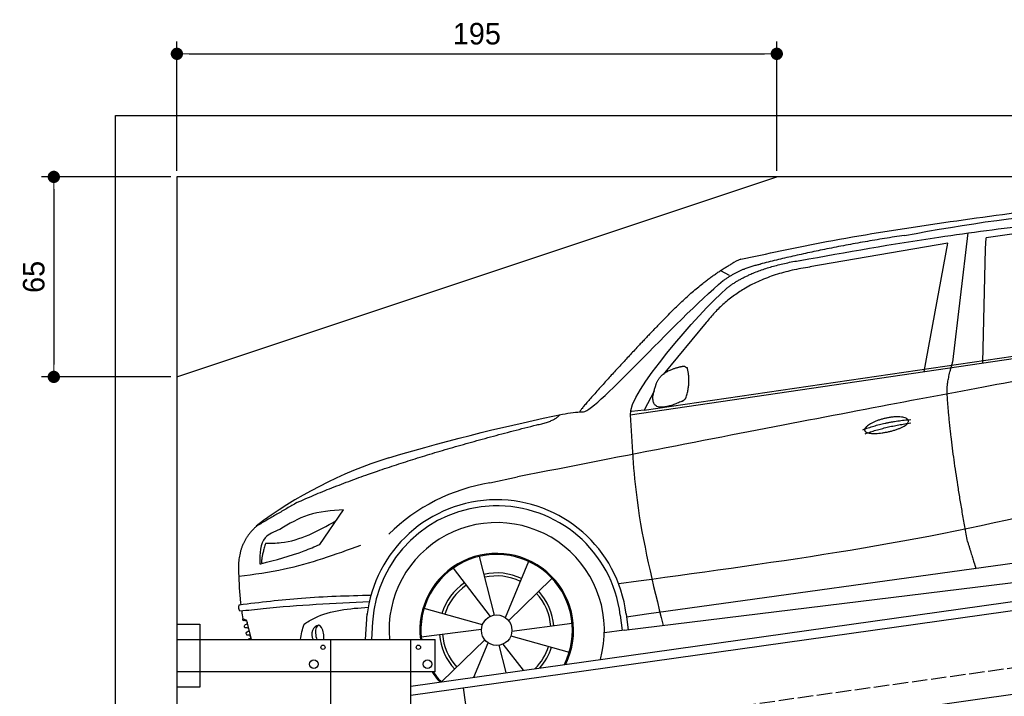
# Model space of a CAD drawing. Extents: x 13 to 6414, y -200 to 5951.
# Tile 4 of 6: x 13 to 3214, y 3752 to 5951. Entities that reach past the tile are written whole.
import ezdxf

# ---------------------------------------------------------------- set-up
doc = ezdxf.new("R2010")
doc.units = 0
doc.header["$LTSCALE"] = 10
doc.header["$MEASUREMENT"] = 0
doc.linetypes.add('GEN3', pattern=[6.25, 5, -1.25])
doc.layers.get('0').update_dxf_attribs({"linetype": 'CONTINUOUS'})
doc.layers.get('DEFPOINTS').update_dxf_attribs({"linetype": 'CONTINUOUS'})
doc.layers.add('3', color=6, linetype='GEN3')
doc.layers.add('CAR', color=1, linetype='CONTINUOUS')
doc.layers.add('AM_0', color=7, linetype='CONTINUOUS', lineweight=30)
doc.layers.add('AM_5', color=3, linetype='CONTINUOUS', lineweight=15)
doc.dimstyles.new('KLAUS_DXF', dxfattribs={"dimscale": 20, "dimtxt": 3.5, "dimasz": 2, "dimexe": 2, "dimexo": 1, "dimgap": 1.5, "dimtad": 1, "dimlfac": 0.1, "dimdsep": 46, "dimtxsty": 'Standard', "dimblk": 'DOT', "dimcen": 2, "dimclrd": 256, "dimclre": 256, "dimclrt": 2, "dimadec": 0, "dimazin": 0, "dimtfac": 1, "dimtmove": 2, "dimatfit": 3, "dimfxl": 1, "dimtolj": 1, "dimarcsym": 0})

# ---------------------------------------------------------------- blocks, each defined once
blk = doc.blocks.new('_DOT')
at = {"color": 0, "linetype": 'ByBlock'}
blk.add_line((-0.5, 0), (-1, 0), dxfattribs=at)
at = {"color": 0, "linetype": 'ByBlock', "const_width": 0.5}
blk.add_lwpolyline([(-0.25, 0, 1), (0.25, 0, 1)], format="xyb", close=True, dxfattribs=at)
blk = doc.blocks.new('*D6')
at = {"layer": 'AM_5', "lineweight": -2, "transparency": 16777216}
for p, q in [((524.1, 5460), (524.1, 5880)), ((2474.1, 5460), (2474.1, 5880)), ((564.1, 5840), (2434.1, 5840))]:
    blk.add_line(p, q, dxfattribs=at)
at = {"layer": 'DEFPOINTS', "color": 0, "transparency": 16777216}
for p in [(2474.1, 5840), (524.1, 5440), (2474.1, 5440)]:
    blk.add_point(p, dxfattribs=at)
at = {"layer": 'AM_5', "lineweight": -2, "transparency": 16777216, "xscale": 40, "yscale": 40, "zscale": 40, "rotation": 180}
blk.add_blockref('_DOT', (524.1, 5840), dxfattribs=at)
at = {"layer": 'AM_5', "lineweight": -2, "transparency": 16777216, "xscale": 40, "yscale": 40, "zscale": 40}
blk.add_blockref('_DOT', (2474.1, 5840), dxfattribs=at)
at = {"layer": 'AM_5', "color": 2, "transparency": 16777216, "insert": (1499.1, 5905), "char_height": 70, "attachment_point": 5}
blk.add_mtext('\\A1;195', dxfattribs=at)
blk = doc.blocks.new('*D8')
at = {"layer": 'AM_5', "lineweight": -2, "transparency": 16777216}
for p, q in [((504.1, 5440), (84.1, 5440)), ((124.1, 5400), (124.1, 4830)), ((504.1, 4790), (84.1, 4790))]:
    blk.add_line(p, q, dxfattribs=at)
at = {"layer": 'DEFPOINTS', "color": 0, "transparency": 16777216}
for p in [(524.1, 5440), (124.1, 4790), (524.1, 4790)]:
    blk.add_point(p, dxfattribs=at)
at = {"layer": 'AM_5', "lineweight": -2, "transparency": 16777216, "xscale": 40, "yscale": 40, "zscale": 40}
for p, rotation in [((124.1, 5440), 90), ((124.1, 4790), 270)]:
    blk.add_blockref('_DOT', p, dxfattribs=dict(at, rotation=rotation))
at = {"layer": 'AM_5', "color": 2, "transparency": 16777216, "insert": (59.1, 5115), "char_height": 70, "attachment_point": 5, "rotation": 90}
blk.add_mtext('\\A1;65', dxfattribs=at)
blk = doc.blocks.new('car_150_')
at = {"layer": 'CAR'}
for p, q in [((6796.4, 5203.8), (6750.1, 4783)), ((6853.7, 5152.6), (6855.4, 5188)), ((6731.9, 5170.4), (6283.3, 5089.2)), ((6657.9, 4752.4), (6731.9, 5170.4)), ((6848, 4782.8), (6853.7, 5152.6)), ((5993.7, 5075.5), (6021.3, 5060)), ((5703.5, 4603.8), (7806, 4931.3)), ((5748.6, 4619.9), (7887.1, 4949.3)), ((5948.1, 4905.6), (5809.7, 4736.5)), ((5780.5, 4681.2), (5748.6, 4619.9)), ((5748.6, 4619.9), (5707.7, 4614.5)), ((5249.2, 4379.1), (5338.8, 4399.4)), ((4697.5, 4174.8), (4774.2, 4288.5)), ((7646, 4233.7), (5761.2, 3956.2)), ((5689.3, 3904.2), (7721.3, 4169.7)), ((5267.2, 3949.5), (5216.9, 4139.6)), ((5131.5, 4101.3), (5253.2, 3945.1)), ((5377, 4125.1), (5302.6, 3941.6)), ((5313.4, 3931.7), (5452.9, 4070.3)), ((5734.4, 4063.7), (5670.2, 4054.4)), ((5228.7, 3918.3), (5038.9, 3969.8)), ((4848.5, 3866.9), (4853.3, 3950.1)), ((5676.1, 3953), (5682.6, 3903)), ((5695.3, 3956.7), (5702.3, 3904.6)), ((5761.2, 3956.2), (5696.7, 3946.7)), ((4463, 3925.5), (4449.3, 3931.7)), ((4478.1, 3864), (4463, 3925.5)), ((4871, 3924.2), (4867.7, 3867.1)), ((5520.5, 3924.4), (5324.3, 3897.1)), ((5029.4, 3876.7), (5225.5, 3904)), ((5321.2, 3882.8), (5511, 3831.3)), ((5689.3, 3904.2), (5624.9, 3894.7)), ((5693.6, 3903), (5693.4, 3904.4)), ((5236.4, 3869.4), (5098.3, 3732.1)), ((5201.8, 3747.5), (5247.2, 3859.5)), ((5282.7, 3851.6), (5306.1, 3763)), ((5362.6, 3771.4), (5296.6, 3856))]:
    blk.add_line(p, q, dxfattribs=at)
blk.add_circle((5274.9, 3900.5), 49.6, dxfattribs=at)
for centre, radius, start, end in [((6122, 4949.8), 174.5, 111.2882, 121.9546), ((5356.2, 3104.6), 1422.1, 107.8766, 127.519), ((5347.7, 3787.7), 599.5, 99.4563, 135.2463), ((5274.9, 3900.5), 424.2, 7.6054, 174.1435), ((5274.9, 3900.5), 404.6, 7.4461, 176.652), ((5274.9, 3900.5), 350, 344.7595, 185.4081), ((5274.9, 3900.5), 250, 334.2204, 187.3999), ((5274.9, 3900.5), 246.4, 333.6424, 187.5031), ((5274.9, 3900.5), 186.2, 64.7762, 103.2667), ((5274.9, 3900.5), 176.5, 64.6018, 103.1816), ((5274.9, 3900.5), 186.2, 124.7762, 163.2667), ((5274.9, 3900.5), 176.5, 124.6018, 163.1816), ((5274.9, 3900.5), 176.5, 4.6018, 43.1816), ((5274.9, 3900.5), 186.2, 4.7762, 43.2667), ((5274.9, 3900.5), 186.2, 184.7762, 223.2667), ((5274.9, 3900.5), 176.5, 184.6018, 223.1816), ((5274.9, 3900.5), 176.5, 315.6124, 343.1816), ((5274.9, 3900.5), 186.2, 319.3932, 343.2667), ((5274.9, 3900.5), 250, 213.2019, 222.6786), ((5274.9, 3900.5), 246.4, 213.7482, 223.2566), ((5274.9, 3900.5), 350, 217.4387, 217.626)]:
    blk.add_arc(centre, radius, start, end, dxfattribs=at)
for centre, major_axis, ratio, start_param, end_param in [((4699.7, 3882.5), (4.4, -29.4), 0.870747, 3.078863, 5.190641), ((4699.8, 3882.5), (-4.4, 29.6), 0.439627, 4.05108, 8.39242), ((4699.7, 3882.6), (4.4, -29.5), 0.784824, 3.019947, 3.143719)]:
    blk.add_ellipse(centre, major_axis=major_axis, ratio=ratio, start_param=start_param, end_param=end_param, dxfattribs=at)
for points in [[(6058.7, 5112.4), (6315.6, 5167.8), (6993.6, 5277.2)], [(6590.3, 5194.3), (7191.5, 5270.3), (7389.2, 5264.7)], [(6252.1, 5110.1), (6701.9, 5189.7), (7011, 5233.1)], [(7280.4, 5213.4), (7100.8, 5216.9), (6855.4, 5188)], [(5483, 4604.3), (5518.2, 4610.1), (5547.5, 4613)], [(5703.5, 4603.8), (5727.7, 4327.2), (5815.9, 3920.7)], [(7654.8, 4478.5), (7099.9, 4313.4), (5734.4, 4063.7)], [(4774.2, 4288.5), (4659.3, 4269.8), (4567.9, 4222.9)], [(4521.8, 4177.7), (4571.6, 4179.9), (4749.3, 4251.6)], [(4567.9, 4222.9), (4519.6, 4194.8), (4502.9, 4113.4)], [(4435.2, 4069.4), (4583.3, 4094.2), (4831, 4173.4)], [(4506.8, 4110.9), (4647.6, 4153.7), (4697.5, 4174.8)], [(4502.9, 4113.4), (4503.1, 4110.8), (4506.8, 4110.9)], [(4437.7, 3977.1), (4639.7, 4000.1), (4865.6, 4011.8)], [(4439.9, 3955.5), (4435.9, 3967.1), (4437.7, 3977.1)], [(4860.2, 3989.6), (4515.7, 3964.4), (4439.9, 3955.5)], [(4648.5, 3915.5), (4682.8, 3935.6), (4856.8, 3972.2)], [(4452, 3925), (4450.8, 3925.8), (4449.5, 3930), (4449.3, 3931.7)], [(4455.1, 3908.2), (4458.1, 3913), (4464.2, 3915.7), (4462.2, 3923.2), (4452, 3925)], [(4457.8, 3901.6), (4456.6, 3902.4), (4455.3, 3906.6), (4455.1, 3908.2)], [(4461, 3884.9), (4463.9, 3889.5), (4470, 3892.3), (4467.9, 3899.7), (4457.8, 3901.6)], [(4463.7, 3878.2), (4462.5, 3879), (4461.2, 3883.2), (4461, 3884.9)]]:
    blk.add_spline(points, degree=3, dxfattribs=at)
for points, degree in [([(6590.3, 5194.3), (6342.2, 5155.3), (6121.6, 5097.1)], 2), ([(5803.2, 4907.4), (5922.7, 5036.5), (6029.7, 5097.9)], 2), ([(6284.4, 5088.8), (6061.8, 5056.7), (5948.1, 4905.6)], 2), ([(6123.2, 5096.2), (6065.8, 5086.5), (6002.6, 5043)], 2), ([(6013, 5017.6), (6096.2, 5083.6), (6251.3, 5110.3)], 2), ([(5547.5, 4613), (5577.3, 4598.4), (5843.2, 4907.6), (6002.6, 5043)], 3), ([(5703.8, 4603.3), (5695, 4674.1), (5922.8, 4934.4), (6013, 5017.6)], 3), ([(7979.4, 4899), (7725, 4888.3), (5338.8, 4399.4)], 2), ([(5803.2, 4907.4), (5732.5, 4835), (5644.3, 4736.7), (5532.9, 4612.6), (5539.4, 4612.3)], 4), ([(6732.8, 4687.3), (6731.1, 4718.4), (6750.1, 4783)], 2), ([(5785.9, 4700), (5794.1, 4735.6), (5837.6, 4753)], 2), ([(5837.6, 4753), (5865, 4763.1), (5877.9, 4763.9)], 2), ([(5877.9, 4763.9), (5884.9, 4758.8), (5887.3, 4759.1)], 2), ([(5883.9, 4659.5), (5901.1, 4713.7), (5887.3, 4759.1)], 2), ([(5871.8, 4649.8), (5747.2, 4591.7), (5785.9, 4700)], 2), ([(6803, 4201), (6743.7, 4508.9), (6732.8, 4687.3)], 2), ([(5871.8, 4649.8), (5877.4, 4652.5), (5883.9, 4659.5)], 2), ([(4919.6, 4458.1), (5131.9, 4523.6), (5319.2, 4569), (5483, 4604.3)], 3), ([(5399.6, 4569.1), (5453.7, 4579.5), (5474.4, 4601.9)], 2), ([(6460.2, 4561.7), (6532.3, 4589.4), (6615.8, 4595.9)], 2), ([(6467.2, 4548.7), (6538.3, 4574), (6615.5, 4584.7)], 2), ([(4622.5, 4310.5), (4903.3, 4440.5), (5399.6, 4569.1)], 2), ([(4622.5, 4310.5), (4492.9, 4233.7)], 1), ([(4492.9, 4233.7), (4430.6, 4178.8), (4434.3, 4093)], 2), ([(6803, 4201), (6822.6, 4138.3), (6831.4, 4112.8)], 2), ([(4521.8, 4177.7), (4507.9, 4132), (4508.6, 4113.8)], 2), ([(4508.6, 4113.8), (4511.9, 4114.1), (4510.2, 4111.7)], 2), ([(4445.5, 3956.2), (4446.7, 3948), (4448, 3939.9), (4449.3, 3931.7)], 3), ([(4637.5, 3865.3), (4639.1, 3881.6), (4643.8, 3898.6), (4648.5, 3915.5)], 3)]:
    blk.add_open_spline(points, degree=degree, dxfattribs=at)
for points, degree, knots in [([(6465.7, 4559.3), (6463.6, 4567.3), (6482, 4586.6), (6560.8, 4618.6), (6657.6, 4599.5), (6576.9, 4555.6), (6492.9, 4543.8), (6467.7, 4551.3), (6465.7, 4559.3)], 5, [0, 0, 0, 0, 0, 0, 0.300106, 0.500106, 0.700106, 1, 1, 1, 1, 1, 1]), ([(4434.3, 4093), (4435.5, 4060.6), (4436.9, 4022.1), (4441.6, 3983.8), (4442.4, 3977.7)], 3, [0, 0, 0, 0, 97.108013, 115.616313, 115.616313, 115.616313, 115.616313]), ([(4467.9, 3864), (4468.3, 3864.8), (4470.3, 3867.4), (4478.3, 3867.4), (4474, 3879.3), (4467.4, 3878.6), (4463.7, 3878.2)], 3, [2.682731, 2.682731, 2.682731, 2.682731, 5.656821, 12.3267, 20.012637, 30.346325, 30.346325, 30.346325, 30.346325])]:
    blk.add_open_spline(points, degree=degree, knots=knots, dxfattribs=at)

msp = doc.modelspace()

# ---------------------------------------------------------------- linework, layer by layer
for p, q in [((324.09, 40), (324.09, 5640)), ((324.09, 5640), (6024.074, 5640)), ((5824.081, 5440), (524.081, 5440)), ((524.081, 5440), (524.081, 290)), ((524.081, 4790), (2474.081, 5440)), ((1284.081, 3785.181), (3762.92, 4133.559)), ((3770.066, 4104.269), (1284.081, 3754.886)), ((524.081, 3986.226), (599.081, 3986.226)), ((599.081, 3986.226), (599.081, 3781.226)), ((524.081, 3936.226), (1364.081, 3936.226)), ((1024.081, 2266.226), (1024.081, 3936.226)), ((1284.081, 296.226), (1284.081, 3936.226)), ((1364.081, 3831.226), (1364.081, 3936.226)), ((3988.805, 3862.357), (1284.081, 3482.233)), ((1364.081, 3831.226), (524.081, 3831.226)), ((599.081, 3781.226), (524.081, 3781.226)), ((1454.82, 3778.882), (1487.386, 3547.159))]:
    msp.add_line(p, q)
for centre, radius in [((999.081, 3911.226), 7), ((1309.081, 3911.226), 7), ((969.081, 3856.226), 14), ((1339.081, 3856.226), 14)]:
    msp.add_circle(centre, radius)
at = {"layer": '3'}
msp.add_line((747.49, 3494.675), (5754.898, 4198.42), dxfattribs=at)

# ---------------------------------------------------------------- block references
at = {"layer": 'AM_0', "rotation": 359.5505213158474}
msp.add_blockref('car_150_', (-3741.707, 107.432), dxfattribs=at)

# ---------------------------------------------------------------- dimensions: what is measured, and where the dimension line sits
at = {"layer": 'AM_5'}
dim = msp.add_linear_dim(base=(2474.081, 5840), p1=(524.081, 5440), p2=(2474.081, 5440), dimstyle='KLAUS_DXF', override={"dimtol": 0, "dimlim": 0, "dimtp": 0, "dimtm": 0, "dimtfac": 1, "dimtdec": 2, "dimtolj": 1, "dimtzin": 7}, dxfattribs=at)
dim.commit()
dim.dimension.update_dxf_attribs({"geometry": '*D6', "text_midpoint": (1499.081, 5905)})
dim = msp.add_linear_dim(base=(124.09, 4790), p1=(524.081, 5440), p2=(524.081, 4790), angle=90, dimstyle='KLAUS_DXF', override={"dimtol": 0, "dimlim": 0, "dimtp": 0, "dimtm": 0, "dimtfac": 1, "dimtdec": 2, "dimtolj": 1, "dimtzin": 7}, dxfattribs=at)
dim.commit()
dim.dimension.update_dxf_attribs({"geometry": '*D8', "text_midpoint": (59.09, 5115)})

doc.saveas('drawing.dxf')
